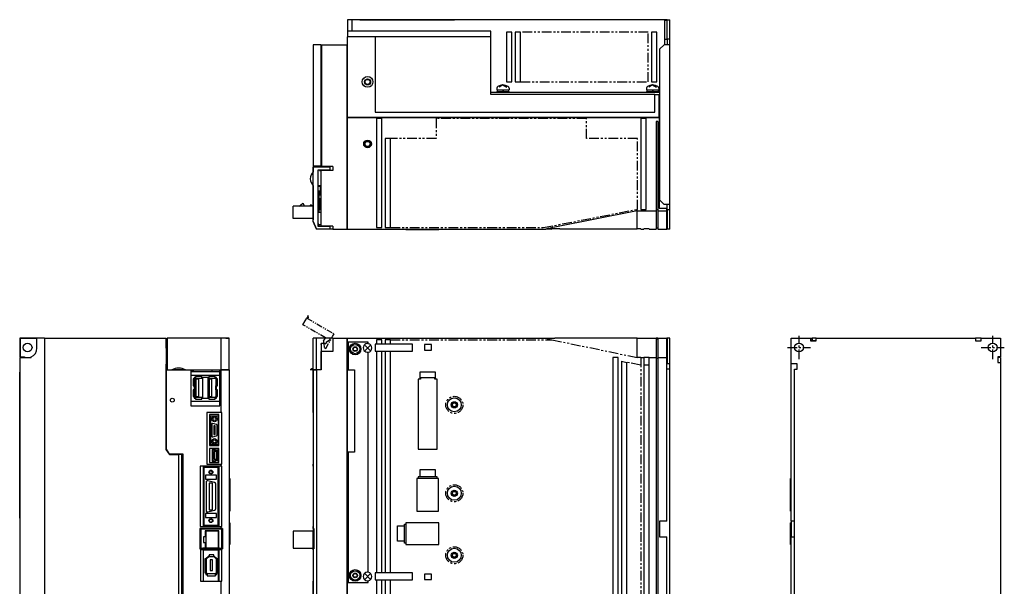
# Model space of a CAD drawing. Extents: x -955 to 8, y -436 to 332.
# Tile 3 of 3: x -628 to 8, y -154 to 211. Entities that reach past the tile are written whole.
import ezdxf

# ---------------------------------------------------------------- set-up
doc = ezdxf.new("R2010")
doc.units = 0
doc.linetypes.add('CENTER', pattern=[2, 1.25, -0.25, 0.25, -0.25])
doc.linetypes.add('PHANTOM', pattern=[2.5, 1.25, -0.25, 0.25, -0.25, 0.25, -0.25])
for name, color, linetype in [('CENTER', 6, 'CENTER'), ('OUTLINE', 7, 'CONTINUOUS'), ('PHANTOM', 3, 'PHANTOM'), ('THIN_LINE', 6, 'CONTINUOUS')]:
    doc.layers.add(name, color=color, linetype=linetype)

msp = doc.modelspace()

# ---------------------------------------------------------------- linework, layer by layer
at = {"layer": 'CENTER', "ltscale": 5}
for p, q in [((-125, -7.5), (-125, 7.5)), ((0, -7.5), (0, 7.5)), ((-132.5, 0), (-117.5, 0)), ((-7.5, 0), (7.5, 0))]:
    msp.add_line(p, q, dxfattribs=at)
at = {"layer": 'OUTLINE'}
for p, q in [((-416.47, 211.27), (-416.47, 203.87)), ((-413.57, 211.27), (-416.47, 211.27)), ((-413.57, 211.27), (-413.57, 203.87)), ((-413.37, 211.07), (-413.57, 211.07)), ((-413.37, 203.87), (-413.37, 211.27)), ((-210.07, 211.27), (-413.37, 211.27)), ((-408.37, 211.37), (-408.37, 211.27)), ((-408.37, 211.37), (-347.37, 211.37)), ((-347.37, 211.37), (-347.37, 211.27)), ((-211.67, 198.77), (-211.67, 211.07)), ((-211.67, 211.07), (-210.07, 211.07)), ((-210.07, 198.77), (-210.07, 211.27)), ((-210.07, 211.27), (-208.47, 211.27)), ((-208.47, 198.77), (-208.47, 211.27)), ((-416.47, 203.87), (-416.47, 200.27)), ((-323.97, 203.87), (-416.47, 203.87)), ((-323.97, 200.27), (-323.97, 203.87)), ((-416.47, 148.47), (-416.47, 200.27)), ((-398.47, 200.27), (-416.47, 200.27)), ((-323.97, 200.27), (-398.47, 200.27)), ((-398.47, 200.27), (-398.47, 151.67)), ((-323.97, 163.07), (-323.97, 200.27)), ((-313.77, 203.27), (-313.77, 171.27)), ((-310.27, 203.27), (-313.77, 203.27)), ((-310.27, 171.27), (-310.27, 203.27)), ((-308.27, 203.27), (-308.27, 171.27)), ((-304.77, 203.27), (-308.27, 203.27)), ((-304.77, 171.27), (-304.77, 203.27)), ((-220.27, 203.27), (-220.27, 171.27)), ((-216.77, 203.27), (-220.27, 203.27)), ((-216.77, 171.27), (-216.77, 203.27)), ((-211.67, 195.27), (-211.67, 198.77)), ((-211.67, 198.77), (-210.07, 198.77)), ((-210.07, 198.77), (-210.07, 195.27)), ((-208.47, 198.77), (-210.07, 198.77)), ((-208.47, 195.27), (-208.47, 198.77)), ((-433.49, 195.27), (-438.49, 195.27)), ((-438.49, 195.27), (-438.49, 116.87)), ((-433.49, 116.87), (-433.49, 195.27)), ((-433.07, 195.27), (-416.67, 195.27)), ((-433.07, 116.77), (-433.07, 195.27)), ((-416.67, 195.27), (-416.47, 195.27)), ((-416.67, 76.27), (-416.67, 195.27)), ((-211.97, 195.27), (-214.97, 192.27)), ((-214.97, 192.27), (-214.97, 95.27)), ((-208.47, 195.27), (-211.97, 195.27)), ((-208.47, 92.27), (-208.47, 195.27)), ((-433.07, 169.27), (-433.49, 169.27)), ((-320.07, 167.21), (-320.07, 166.17)), ((-320.07, 166.17), (-312.07, 166.17)), ((-319.87, 166.17), (-319.87, 165.17)), ((-316.07, 169.27), (-318.53, 167.79)), ((-316.36, 166.17), (-315.78, 165.17)), ((-316.07, 169.27), (-313.6, 167.79)), ((-313.77, 171.27), (-310.27, 171.27)), ((-312.27, 165.17), (-312.27, 166.17)), ((-312.07, 167.21), (-312.07, 166.17)), ((-308.27, 171.27), (-304.77, 171.27)), ((-223.47, 167.21), (-223.47, 166.17)), ((-223.47, 166.17), (-215.47, 166.17)), ((-223.27, 166.17), (-223.27, 165.17)), ((-219.47, 169.27), (-221.93, 167.79)), ((-220.27, 171.27), (-216.77, 171.27)), ((-219.76, 166.17), (-219.18, 165.17)), ((-219.47, 169.27), (-217, 167.79)), ((-215.67, 165.17), (-215.67, 166.17)), ((-215.47, 167.21), (-215.47, 166.17)), ((-323.97, 164.67), (-214.97, 164.67)), ((-217.97, 163.07), (-323.97, 163.07)), ((-320.07, 165.17), (-312.07, 165.17)), ((-320.07, 165.17), (-320.07, 164.67)), ((-312.07, 164.67), (-312.07, 165.17)), ((-223.47, 165.17), (-215.47, 165.17)), ((-223.47, 165.17), (-223.47, 164.67)), ((-217.97, 163.07), (-215.17, 163.07)), ((-217.97, 151.67), (-217.97, 163.07)), ((-215.47, 164.67), (-215.47, 165.17)), ((-215.17, 163.07), (-214.97, 163.07)), ((-215.17, 148.47), (-215.17, 163.07)), ((-416.47, 148.47), (-215.17, 148.47)), ((-416.47, 148.27), (-215.17, 148.27)), ((-416.47, 76.27), (-416.47, 148.27)), ((-398.47, 151.67), (-217.97, 151.67)), ((-397.67, 147.67), (-397.67, 77.27)), ((-394.17, 147.67), (-397.67, 147.67)), ((-394.17, 77.27), (-394.17, 147.67)), ((-227.17, 147.67), (-227.17, 89.05)), ((-223.67, 147.67), (-227.17, 147.67)), ((-223.67, 89.05), (-223.67, 147.67)), ((-214.97, 148.47), (-215.17, 148.47)), ((-215.17, 148.27), (-215.17, 148.47)), ((-215.17, 148.27), (-215.17, 89.77)), ((-217.17, 145.67), (-217.17, 88.05)), ((-216.17, 145.67), (-217.17, 145.67)), ((-216.17, 145.67), (-216.17, 88.05)), ((-392.17, 134.67), (-392.17, 77.27)), ((-388.67, 134.67), (-392.17, 134.67)), ((-388.67, 77.27), (-388.67, 134.67)), ((-438.49, 116.87), (-438.49, 114.67)), ((-433.49, 116.87), (-438.49, 116.87)), ((-438.49, 114.67), (-438.49, 113.24)), ((-438.47, 114.67), (-438.49, 114.67)), ((-438.47, 116.77), (-438.47, 113.26)), ((-436.27, 116.77), (-438.47, 116.77)), ((-427.68, 116.27), (-438.47, 116.27)), ((-438.47, 81.27), (-438.47, 116.27)), ((-436.49, 116.87), (-436.49, 116.77)), ((-436.27, 116.87), (-436.27, 116.77)), ((-433.47, 116.77), (-436.27, 116.77)), ((-433.07, 118.97), (-433.49, 118.97)), ((-433.47, 116.77), (-433.07, 116.77)), ((-433.47, 116.27), (-433.47, 116.77)), ((-425.87, 116.77), (-433.07, 116.77)), ((-427.68, 114.3), (-427.68, 116.27)), ((-425.87, 116.77), (-425.87, 114.16)), ((-435.47, 114.3), (-435.47, 78.24)), ((-427.68, 114.3), (-435.47, 114.3)), ((-434.47, 114.16), (-434.47, 114.3)), ((-434.47, 114.16), (-433.47, 114.16)), ((-425.87, 114.16), (-433.47, 114.16)), ((-433.47, 78.27), (-433.47, 114.16)), ((-431.93, 114.3), (-431.93, 114.16)), ((-430, 114.16), (-430, 114.3)), ((-438.47, 104.28), (-438.47, 100.87)), ((-435.47, 104.42), (-433.47, 104.42)), ((-433.92, 103.72), (-435.47, 103.72)), ((-433.92, 99.12), (-433.92, 103.72)), ((-438.47, 100.87), (-438.47, 82.27)), ((-438.47, 100.87), (-438.47, 100.87)), ((-433.92, 100.87), (-435.47, 100.87)), ((-433.92, 99.12), (-435.47, 99.12)), ((-435.47, 98.42), (-433.47, 98.42)), ((-434.97, 100.87), (-434.97, 99.12)), ((-434.97, 98.42), (-434.97, 87.27)), ((-434.27, 88.97), (-434.27, 95.97)), ((-434.27, 95.97), (-433.47, 95.97)), ((-438.67, 91.23), (-451.47, 91.23)), ((-451.47, 83.23), (-451.47, 91.23)), ((-447.68, 91.23), (-445.47, 92.83)), ((-444.67, 92.03), (-444.67, 91.23)), ((-440.47, 91.83), (-440.47, 91.23)), ((-439.67, 91.83), (-440.47, 91.83)), ((-439.07, 91.23), (-439.67, 91.83)), ((-438.67, 83.23), (-438.67, 91.23)), ((-438.47, 90.63), (-438.67, 90.83)), ((-438.47, 89.83), (-438.67, 89.83)), ((-227.17, 89.05), (-223.67, 89.05)), ((-215.17, 89.77), (-210.27, 89.77)), ((-214.97, 95.27), (-211.97, 92.27)), ((-208.47, 92.27), (-211.97, 92.27)), ((-210.27, 89.77), (-210.07, 89.77)), ((-210.27, 88.05), (-210.27, 89.77)), ((-210.27, 89.05), (-210.07, 89.05)), ((-210.07, 89.77), (-210.07, 92.27)), ((-210.07, 89.05), (-210.07, 89.77)), ((-210.07, 89.05), (-210.07, 88.77)), ((-208.47, 88.77), (-208.47, 92.27)), ((-438.67, 83.23), (-451.47, 83.23)), ((-438.47, 84.63), (-438.67, 84.63)), ((-435.47, 87.27), (-433.47, 87.27)), ((-434.27, 88.97), (-433.47, 88.97)), ((-229.47, 88.05), (-282.68, 77.69)), ((-229.47, 82.05), (-229.47, 88.05)), ((-229.47, 88.05), (-217.17, 88.05)), ((-216.17, 88.75), (-217.17, 88.75)), ((-217.17, 88.05), (-217.17, 82.05)), ((-216.17, 88.05), (-216.17, 82.05)), ((-216.17, 88.05), (-210.27, 88.05)), ((-210.27, 82.05), (-210.27, 88.05)), ((-210.07, 88.77), (-210.07, 76.27)), ((-208.47, 88.77), (-210.07, 88.77)), ((-208.47, 76.27), (-208.47, 88.77)), ((-438.47, 82.27), (-438.47, 82.27)), ((-436.47, 76.27), (-438.47, 81.27)), ((-438.47, 81.27), (-436.47, 76.27)), ((-427.68, 76.27), (-436.47, 76.27)), ((-436.47, 76.27), (-436.47, 76.27)), ((-435.47, 79.99), (-435.17, 79.27)), ((-435.47, 78.24), (-427.68, 78.24)), ((-435.17, 79.27), (-434.77, 78.27)), ((-435.17, 79.27), (-433.47, 79.27)), ((-434.77, 78.27), (-433.47, 78.27)), ((-433.47, 78.24), (-433.47, 78.27)), ((-425.87, 78.27), (-433.47, 78.27)), ((-431.93, 78.27), (-431.93, 78.24)), ((-430, 78.24), (-430, 78.27)), ((-427.68, 76.27), (-427.68, 78.24)), ((-425.87, 76.27), (-427.68, 76.27)), ((-425.87, 78.27), (-425.87, 76.27)), ((-425.87, 76.27), (-416.67, 76.27)), ((-416.67, 76.47), (-416.47, 76.47)), ((-416.47, 76.27), (-288.47, 76.27)), ((-397.67, 77.27), (-394.17, 77.27)), ((-392.17, 77.27), (-388.67, 77.27)), ((-378.67, 76.27), (-378.67, 75.77)), ((-371.67, 76.27), (-371.67, 75.77)), ((-357.67, 76.27), (-357.67, 75.77)), ((-357.57, 76.27), (-357.57, 75.77)), ((-284.87, 76.27), (-288.47, 76.27)), ((-284.87, 76.27), (-284.45, 76.57)), ((-279.31, 76.57), (-284.45, 76.57)), ((-279.31, 76.57), (-229.47, 76.57)), ((-229.47, 76.57), (-229.47, 82.05)), ((-227.17, 76.57), (-229.47, 76.57)), ((-227.17, 76.57), (-227.17, 76.27)), ((-227.17, 76.27), (-225.17, 76.27)), ((-221.67, 76.57), (-225.17, 76.57)), ((-225.17, 76.27), (-225.17, 76.57)), ((-221.67, 76.57), (-221.67, 76.27)), ((-221.67, 76.27), (-217.17, 76.27)), ((-217.17, 82.05), (-217.17, 76.27)), ((-216.17, 76.97), (-217.17, 76.97)), ((-216.17, 82.05), (-216.17, 76.27)), ((-216.17, 76.27), (-210.27, 76.27)), ((-210.27, 76.27), (-210.27, 82.05)), ((-210.27, 77.27), (-210.07, 77.27)), ((-208.47, 76.27), (-210.07, 76.27)), ((-371.67, 75.77), (-378.67, 75.77)), ((-357.67, 75.77), (-371.67, 75.77)), ((-357.57, 75.77), (-357.67, 75.77)), ((-616.89, 6), (-627.89, 6)), ((-627.89, 6), (-627.89, -6.1)), ((-627.69, 5.8), (-627.69, -6.1)), ((-616.89, 5.8), (-627.69, 5.8)), ((-611.89, 6), (-616.89, 6)), ((-616.89, -0.5), (-616.89, 6)), ((-611.89, 6), (-533.49, 6)), ((-611.89, 6), (-611.89, -244)), ((-533.49, 6), (-533.49, -65.61)), ((-533.39, 6), (-533.49, 6)), ((-533.39, -0.5), (-533.39, 6)), ((-497.89, 6), (-532.89, 6)), ((-532.89, 6), (-532.89, -14.45)), ((-492.89, 6), (-497.89, 6)), ((-497.89, -14.45), (-497.89, 6)), ((-494.89, 6), (-492.89, 6)), ((-492.89, -14.45), (-492.89, 6)), ((-436.47, 6), (-438.47, 6)), ((-438.47, -14.45), (-438.47, 6)), ((-425.87, 6), (-436.47, 6)), ((-436.47, -14.45), (-436.47, 6)), ((-430.97, 2.53), (-433.5, 2.53)), ((-433.5, 2.53), (-433.5, -14.45)), ((-433.5, 2), (-433.47, 2)), ((-433.47, 2), (-433.47, 2.53)), ((-427.68, 5), (-430, 3.52)), ((-430, 3.52), (-430, 3.5)), ((-427.68, 5), (-427.68, 6)), ((-425.87, 6), (-416.67, 6)), ((-425.87, 6), (-425.87, -2.6)), ((-416.67, -244), (-416.67, 6)), ((-416.67, 5.8), (-416.47, 5.8)), ((-416.47, 6), (-288.47, 6)), ((-416.47, -244), (-416.47, 6)), ((-415.97, 3.5), (-415.97, -14.5)), ((-402.97, 3.5), (-415.97, 3.5)), ((-401.84, -1.93), (-405.1, 1.33)), ((-401.84, 1.33), (-405.1, -1.93)), ((-402.97, 2.45), (-402.97, 3.5)), ((-398.47, 2.1), (-398.47, -2.4)), ((-397.67, 2.1), (-398.47, 2.1)), ((-397.67, 5), (-397.67, 2.1)), ((-394.17, 5), (-397.67, 5)), ((-394.17, 2.1), (-397.67, 2.1)), ((-394.17, 2.1), (-394.17, 5)), ((-392.17, 2.1), (-394.17, 2.1)), ((-392.17, 5), (-392.17, 2.1)), ((-388.67, 5), (-392.17, 5)), ((-374.47, 2.1), (-392.17, 2.1)), ((-388.67, 2.1), (-388.67, 5)), ((-374.47, -2.4), (-374.47, 2.1)), ((-366.77, 1.9), (-366.77, -1.7)), ((-362.17, 1.9), (-366.77, 1.9)), ((-362.17, -1.7), (-362.17, 1.9)), ((-288.47, 6), (-282.68, 6)), ((-229.47, 6), (-282.68, 6)), ((-229.47, 6), (-217.17, 6)), ((-229.47, -0.5), (-229.47, 6)), ((-216.17, 6), (-217.17, 6)), ((-217.17, 6), (-217.17, -0.5)), ((-216.17, 5.3), (-217.17, 5.3)), ((-216.17, 6), (-210.27, 6)), ((-216.17, 6), (-216.17, -0.5)), ((-210.07, 6), (-210.27, 6)), ((-210.27, -0.5), (-210.27, 6)), ((-210.27, 5), (-210.07, 5)), ((-208.47, 6), (-210.07, 6)), ((-210.07, 6), (-210.07, -10.5)), ((-208.47, -10.5), (-208.47, 6)), ((-130, 6), (-117.5, 6)), ((-130, -10.5), (-130, 6)), ((-117.5, 6), (-116.5, 6)), ((-117.5, 6), (-117.5, 4.25)), ((-117.5, 4.25), (-114, 4.25)), ((-117.22, 4.25), (-117.22, 5)), ((-117.22, 5), (-116.5, 5)), ((-114, 6), (-116.5, 6)), ((-116.5, 6), (-116.5, 5)), ((-116.5, 4.4), (-116.5, 5)), ((-116.5, 4.4), (-114, 4.4)), ((-114, 6), (-11, 6)), ((-114, 4.25), (-114, 6)), ((-7.5, 6), (-11, 6)), ((-11, 6), (-11, 4.25)), ((-11, 4.25), (-7.5, 4.25)), ((-7.5, 6), (5, 6)), ((-7.5, 4.25), (-7.5, 6)), ((5, 6), (5, -6.1)), ((-627.69, -6.1), (-627.89, -6.1)), ((-627.69, -6.1), (-624.89, -6.1)), ((-626.14, -6.5), (-626.14, -6.1)), ((-624.89, -6.1), (-624.89, -6.5)), ((-620.49, -6.5), (-620.49, -6)), ((-532.89, -0.5), (-533.39, -0.5)), ((-533.39, -0.5), (-533.39, -10.8)), ((-425.87, -2.6), (-433.47, -2.6)), ((-433.47, -14.5), (-433.47, -2.6)), ((-402.97, -144.95), (-402.97, -3.05)), ((-398.47, -2.4), (-397.67, -2.4)), ((-397.67, -2.4), (-394.17, -2.4)), ((-397.67, -2.4), (-397.67, -145.4)), ((-394.17, -2.4), (-392.17, -2.4)), ((-394.17, -145.4), (-394.17, -2.4)), ((-392.17, -2.4), (-374.47, -2.4)), ((-392.17, -2.4), (-392.17, -145.4)), ((-388.67, -145.4), (-388.67, -2.4)), ((-366.77, -1.7), (-362.17, -1.7)), ((-229.47, -6.5), (-229.47, -0.5)), ((-217.17, -0.5), (-217.17, -6.5)), ((-216.17, -0.5), (-216.17, -6.5)), ((-210.27, -6.5), (-210.27, -0.5)), ((3.25, -6.1), (3.25, -9.6)), ((5, -6.1), (3.25, -6.1)), ((-627.89, -6.5), (-620.49, -6.5)), ((-627.89, -6.5), (-627.89, -231.5)), ((-533.49, -10.8), (-533.39, -10.8)), ((-533.39, -14.5), (-533.39, -10.8)), ((-245.17, -6.5), (-245.17, -231.5)), ((-241.67, -6.5), (-245.17, -6.5)), ((-241.67, -231.5), (-241.67, -6.5)), ((-239.67, -8.84), (-239.67, -229.16)), ((-239.67, -8.84), (-236.17, -9.59)), ((-236.17, -228.41), (-236.17, -9.59)), ((-227.17, -6.5), (-225.17, -6.5)), ((-221.67, -6.5), (-225.17, -6.5)), ((-225.17, -6.5), (-225.17, -231.5)), ((-221.67, -11.5), (-225.17, -11.5)), ((-221.67, -6.5), (-217.17, -6.5)), ((-221.67, -231.5), (-221.67, -6.5)), ((-217.17, -6.5), (-217.17, -231.5)), ((-216.17, -7.2), (-217.17, -7.2)), ((-216.17, -6.5), (-210.27, -6.5)), ((-216.17, -6.5), (-216.17, -231.5)), ((-210.27, -112), (-210.27, -6.5)), ((-210.27, -7.5), (-210.07, -7.5)), ((-210.27, -10.5), (-210.07, -10.5)), ((-208.47, -10.5), (-210.07, -10.5)), ((-208.47, -14), (-208.47, -10.5)), ((-130, -112), (-130, -10.5)), ((-126.25, -10.5), (-130, -10.5)), ((-126.25, -14), (-126.25, -10.5)), ((5, -6.5), (3.25, -6.5)), ((3.25, -9.6), (5, -9.6)), ((5, -6.5), (5, -9.6)), ((5, -9.6), (5, -228.4)), ((-627.99, -110), (-627.99, -16)), ((-627.99, -16), (-627.89, -16)), ((-533.39, -14.5), (-517.49, -14.5)), ((-533.39, -65.7), (-533.39, -14.5)), ((-532.89, -14.45), (-529.88, -14.45)), ((-531.77, -14.45), (-531.77, -14.5)), ((-530.78, -14.5), (-530.78, -14.45)), ((-520.9, -14.45), (-529.88, -14.45)), ((-520.9, -14.45), (-497.89, -14.45)), ((-520.16, -14.45), (-520.16, -14.5)), ((-519.71, -14.5), (-519.71, -14.45)), ((-518.89, -14.45), (-518.89, -14.5)), ((-518.44, -14.5), (-518.44, -14.45)), ((-517.62, -14.45), (-517.62, -14.5)), ((-517.49, -14.5), (-517.49, -37.7)), ((-517.49, -15.06), (-517.17, -15.06)), ((-517.49, -15.5), (-503.89, -15.5)), ((-498.89, -18), (-517.49, -18)), ((-517.17, -15.06), (-517.17, -14.45)), ((-516.35, -14.45), (-516.35, -15.06)), ((-516.35, -15.06), (-515.9, -15.06)), ((-515.9, -15.06), (-515.9, -14.45)), ((-514.42, -18.75), (-514.42, -19.75)), ((-510.42, -18.75), (-514.42, -18.75)), ((-512.59, -14.45), (-512.59, -14.5)), ((-512.59, -14.5), (-505.59, -14.5)), ((-510.42, -19.75), (-510.42, -18.75)), ((-505.92, -18.75), (-505.92, -19.75)), ((-501.92, -18.75), (-505.92, -18.75)), ((-505.59, -14.5), (-505.59, -14.45)), ((-503.89, -14.45), (-503.89, -15.5)), ((-503.89, -15.5), (-498.89, -15.5)), ((-501.92, -19.75), (-501.92, -18.75)), ((-498.89, -14.5), (-497.89, -14.5)), ((-498.89, -37.7), (-498.89, -14.5)), ((-498.35, -14.5), (-498.35, -14.45)), ((-492.89, -14.45), (-497.89, -14.45)), ((-497.89, -14.5), (-492.89, -14.5)), ((-497.89, -41.85), (-497.89, -14.5)), ((-494.89, -14.45), (-494.89, -14.5)), ((-492.89, -14.5), (-492.89, -14.45)), ((-492.89, -14.5), (-492.89, -244)), ((-438.47, -14.45), (-440.46, -14.45)), ((-438.49, -14.45), (-438.49, -65.61)), ((-436.47, -14.45), (-438.47, -14.45)), ((-438.47, -14.5), (-436.47, -14.5)), ((-438.47, -41.85), (-438.47, -14.5)), ((-436.49, -14.45), (-436.49, -14.5)), ((-433.5, -14.45), (-436.47, -14.45)), ((-433.47, -14.5), (-436.47, -14.5)), ((-436.47, -14.5), (-436.47, -244)), ((-436.27, -14.5), (-436.27, -14.45)), ((-436.17, -14.5), (-436.17, -14.45)), ((-434.77, -14.45), (-434.77, -14.5)), ((-415.97, -14.5), (-411.97, -14.5)), ((-411.97, -14.5), (-411.97, -67.5)), ((-369.67, -15.9), (-369.67, -20.43)), ((-359.67, -15.9), (-369.67, -15.9)), ((-359.67, -20.43), (-359.67, -15.9)), ((-208.47, -14), (-210.27, -14)), ((-208.47, -224), (-208.47, -14)), ((-128, -14), (-126.25, -14)), ((-128, -224), (-128, -14)), ((5.1, -16), (5, -16)), ((5.1, -16), (5.1, -110)), ((-514.98, -20.3), (-515.98, -20.3)), ((-515.98, -20.3), (-515.98, -24.7)), ((-515.98, -24.7), (-514.98, -24.7)), ((-515.38, -19.35), (-515.38, -20.3)), ((-514.42, -19.35), (-515.38, -19.35)), ((-515.38, -24.7), (-515.38, -27.3)), ((-514.42, -19.75), (-514.98, -19.75)), ((-514.98, -19.75), (-514.98, -20.3)), ((-514.98, -24.7), (-514.98, -20.3)), ((-514.98, -24.7), (-514.98, -27.3)), ((-514.42, -19.75), (-510.42, -19.75)), ((-512.44, -20.45), (-514.28, -20.45)), ((-514.28, -20.45), (-514.28, -31.55)), ((-512.44, -31.55), (-512.44, -20.45)), ((-505.92, -19.35), (-510.42, -19.35)), ((-509.86, -19.75), (-510.42, -19.75)), ((-509.86, -32.25), (-509.86, -19.75)), ((-505.92, -19.75), (-506.48, -19.75)), ((-506.48, -19.75), (-506.48, -32.25)), ((-505.92, -19.75), (-501.92, -19.75)), ((-505.78, -20.45), (-505.78, -31.55)), ((-503.94, -20.45), (-505.78, -20.45)), ((-503.94, -31.55), (-503.94, -20.45)), ((-500.96, -19.35), (-501.92, -19.35)), ((-501.36, -19.75), (-501.92, -19.75)), ((-501.36, -20.3), (-501.36, -19.75)), ((-500.36, -20.3), (-501.36, -20.3)), ((-501.36, -20.3), (-501.36, -24.7)), ((-501.36, -27.3), (-501.36, -24.7)), ((-501.36, -24.7), (-500.36, -24.7)), ((-500.96, -20.3), (-500.96, -19.35)), ((-500.96, -27.3), (-500.96, -24.7)), ((-500.36, -24.7), (-500.36, -20.3)), ((-370.73, -20.43), (-370.73, -65.5)), ((-369.67, -20.43), (-370.73, -20.43)), ((-369.37, -20.43), (-369.67, -20.43)), ((-369.37, -19.5), (-369.37, -20.43)), ((-359.97, -19.5), (-369.37, -19.5)), ((-359.97, -20.43), (-359.97, -19.5)), ((-359.67, -20.43), (-359.97, -20.43)), ((-358.61, -20.43), (-359.67, -20.43)), ((-358.61, -65.5), (-358.61, -20.43)), ((-514.98, -27.3), (-515.98, -27.3)), ((-515.98, -27.3), (-515.98, -31.7)), ((-515.98, -31.7), (-514.98, -31.7)), ((-515.38, -31.7), (-515.38, -32.65)), ((-514.98, -31.7), (-514.98, -27.3)), ((-514.98, -31.7), (-514.98, -32.25)), ((-514.28, -31.55), (-512.44, -31.55)), ((-505.78, -31.55), (-503.94, -31.55)), ((-500.36, -27.3), (-501.36, -27.3)), ((-501.36, -27.3), (-501.36, -31.7)), ((-501.36, -32.25), (-501.36, -31.7)), ((-501.36, -31.7), (-500.36, -31.7)), ((-500.96, -32.65), (-500.96, -31.7)), ((-500.36, -31.7), (-500.36, -27.3)), ((-517.49, -34.6), (-498.89, -34.6)), ((-517.49, -37.7), (-498.89, -37.7)), ((-515.38, -32.65), (-514.42, -32.65)), ((-514.98, -32.25), (-514.42, -32.25)), ((-514.42, -32.25), (-514.42, -33.25)), ((-510.42, -32.25), (-514.42, -32.25)), ((-514.42, -33.25), (-510.42, -33.25)), ((-510.42, -32.25), (-509.86, -32.25)), ((-510.42, -33.25), (-510.42, -32.25)), ((-510.42, -32.65), (-505.92, -32.65)), ((-506.48, -32.25), (-505.92, -32.25)), ((-505.92, -32.25), (-505.92, -33.25)), ((-501.92, -32.25), (-505.92, -32.25)), ((-505.92, -33.25), (-501.92, -33.25)), ((-501.92, -32.25), (-501.36, -32.25)), ((-501.92, -33.25), (-501.92, -32.25)), ((-501.92, -32.65), (-500.96, -32.65)), ((-507.29, -41.85), (-507.29, -75.3)), ((-497.89, -41.85), (-507.29, -41.85)), ((-505.39, -43.3), (-505.39, -63.3)), ((-499.39, -43.3), (-505.39, -43.3)), ((-499.79, -44.3), (-504.79, -44.3)), ((-504.79, -44.3), (-504.79, -62.3)), ((-499.79, -43.3), (-499.79, -63.3)), ((-499.39, -63.3), (-499.39, -43.3)), ((-497.59, -41.85), (-497.89, -41.85)), ((-497.59, -75.3), (-497.59, -41.85)), ((-438.47, -41.85), (-438.47, -75.3)), ((-438.35, -41.85), (-438.47, -41.85)), ((-438.35, -75.3), (-438.35, -41.85)), ((-504.04, -49.4), (-504.04, -57.2)), ((-500.91, -49.59), (-503.41, -48.92)), ((-502.79, -50.55), (-502.79, -56.05)), ((-501.79, -50.55), (-502.79, -50.55)), ((-501.79, -56.05), (-501.79, -50.55)), ((-500.54, -56.53), (-500.54, -50.07)), ((-503.41, -57.68), (-500.91, -57.01)), ((-502.79, -56.05), (-501.79, -56.05)), ((-505.39, -63.3), (-499.39, -63.3)), ((-504.79, -62.3), (-499.79, -62.3)), ((-533.49, -65.61), (-531.29, -69)), ((-531.24, -68.7), (-533.39, -65.7)), ((-531.29, -69), (-525.59, -69)), ((-522.39, -68.7), (-531.24, -68.7)), ((-529, -69), (-529, -68.7)), ((-527.29, -68.7), (-527.29, -69)), ((-525.17, -69), (-525.59, -69)), ((-525.59, -69), (-525.59, -239.8)), ((-523.29, -69), (-525.17, -69)), ((-524.49, -69), (-524.49, -68.7)), ((-523.29, -239.8), (-523.29, -69)), ((-522.9, -240.1), (-522.9, -68.7)), ((-522.39, -240.1), (-522.39, -68.7)), ((-499.39, -65.1), (-505.39, -65.1)), ((-505.39, -65.1), (-505.39, -74.1)), ((-503.67, -65.75), (-503.67, -73.45)), ((-501.81, -65.75), (-503.67, -65.75)), ((-503.27, -66.15), (-503.27, -73.05)), ((-501.98, -66.15), (-503.27, -66.15)), ((-502.48, -67.1), (-502.48, -72.1)), ((-500.98, -67.1), (-502.48, -67.1)), ((-501.49, -66.7), (-501.98, -66.15)), ((-501.31, -66.3), (-501.81, -65.75)), ((-500.19, -66.7), (-501.49, -66.7)), ((-499.79, -66.3), (-501.31, -66.3)), ((-500.98, -72.1), (-500.98, -67.1)), ((-500.19, -72.5), (-500.19, -66.7)), ((-499.79, -65.1), (-499.79, -66.3)), ((-499.79, -72.9), (-499.79, -66.3)), ((-499.39, -74.1), (-499.39, -65.1)), ((-438.49, -65.61), (-438.49, -69)), ((-438.47, -65.61), (-438.49, -65.61)), ((-438.47, -69), (-438.49, -69)), ((-438.49, -69), (-438.49, -118.43)), ((-415.97, -67.5), (-415.97, -151.5)), ((-411.97, -67.5), (-415.97, -67.5)), ((-370.73, -65.5), (-358.61, -65.5)), ((-507.29, -75.3), (-497.89, -75.3)), ((-505.39, -74.1), (-499.39, -74.1)), ((-503.67, -73.45), (-501.81, -73.45)), ((-503.27, -73.05), (-501.98, -73.05)), ((-502.48, -72.1), (-500.98, -72.1)), ((-501.98, -73.05), (-501.49, -72.5)), ((-501.81, -73.45), (-501.31, -72.9)), ((-501.49, -72.5), (-500.19, -72.5)), ((-501.31, -72.9), (-499.79, -72.9)), ((-499.79, -72.9), (-499.79, -74.1)), ((-497.89, -75.3), (-497.59, -75.3)), ((-497.89, -76.6), (-497.89, -75.3)), ((-438.47, -75.3), (-438.35, -75.3)), ((-438.47, -76.6), (-438.47, -75.3)), ((-511.59, -76.6), (-511.59, -115.4)), ((-497.89, -76.6), (-511.59, -76.6)), ((-509.64, -76.6), (-509.64, -115.4)), ((-499.79, -77.4), (-509.19, -77.4)), ((-509.19, -77.4), (-509.19, -114.6)), ((-508.14, -82.4), (-508.14, -84.9)), ((-501.04, -82.4), (-508.14, -82.4)), ((-501.04, -84.9), (-501.04, -82.4)), ((-499.79, -76.6), (-499.79, -77.4)), ((-499.79, -114.6), (-499.79, -77.4)), ((-499.34, -115.4), (-499.34, -76.6)), ((-497.59, -76.6), (-497.89, -76.6)), ((-497.59, -115.4), (-497.59, -76.6)), ((-438.47, -76.6), (-438.47, -115.4)), ((-438.35, -76.6), (-438.47, -76.6)), ((-438.35, -115.4), (-438.35, -76.6)), ((-369.67, -78.9), (-369.67, -83.43)), ((-359.67, -78.9), (-369.67, -78.9)), ((-359.67, -83.43), (-359.67, -78.9)), ((-508.14, -84.9), (-501.04, -84.9)), ((-507.74, -86.9), (-507.74, -105.1)), ((-502.18, -87.08), (-506.48, -85.93)), ((-505.74, -87.4), (-505.74, -104.6)), ((-503.44, -87.4), (-505.74, -87.4)), ((-503.44, -104.6), (-503.44, -87.4)), ((-501.44, -103.95), (-501.44, -88.05)), ((-492.89, -84.4), (-492.39, -84.4)), ((-492.39, -84.4), (-492.39, -105.5)), ((-371.67, -84.4), (-371.67, -105.5)), ((-357.67, -84.4), (-371.67, -84.4)), ((-370.77, -83.43), (-370.77, -84.4)), ((-369.67, -83.43), (-370.77, -83.43)), ((-359.67, -83.43), (-369.67, -83.43)), ((-358.57, -83.43), (-359.67, -83.43)), ((-358.57, -84.4), (-358.57, -83.43)), ((-357.67, -105.5), (-357.67, -84.4)), ((-130, -84.4), (-130.5, -84.4)), ((-130.5, -105.5), (-130.5, -84.4)), ((-501.04, -107.1), (-508.14, -107.1)), ((-508.14, -107.1), (-508.14, -109.6)), ((-506.48, -106.07), (-502.18, -104.92)), ((-505.74, -104.6), (-503.44, -104.6)), ((-501.04, -109.6), (-501.04, -107.1)), ((-492.89, -105.5), (-492.39, -105.5)), ((-371.67, -105.5), (-357.67, -105.5)), ((-130, -105.5), (-130.5, -105.5)), ((-627.99, -110), (-627.89, -110)), ((-508.14, -109.6), (-501.04, -109.6)), ((-492.89, -113), (-492.39, -113)), ((-492.39, -113), (-492.39, -127)), ((-379.64, -115), (-379.64, -113.9)), ((-379.64, -113.9), (-378.67, -113.9)), ((-357.57, -113), (-378.67, -113)), ((-378.67, -113), (-378.67, -127)), ((-357.57, -127), (-357.57, -113)), ((-210.27, -112), (-214.97, -112)), ((-214.97, -112), (-214.97, -122)), ((-130, -113), (-130.5, -113)), ((-130.5, -127), (-130.5, -113)), ((-130, -112), (-130, -122)), ((-128, -112), (-130, -112)), ((5.1, -110), (5, -110)), ((-497.89, -116.65), (-511.67, -116.65)), ((-511.67, -116.65), (-511.67, -129.75)), ((-511.59, -115.4), (-497.89, -115.4)), ((-497.57, -117.15), (-511.17, -117.15)), ((-511.17, -117.15), (-511.17, -129.42)), ((-509.19, -114.6), (-499.79, -114.6)), ((-499.38, -118.17), (-508.38, -118.17)), ((-508.38, -118.17), (-508.38, -122.18)), ((-507.85, -118.43), (-507.85, -129.43)), ((-499.85, -118.43), (-507.85, -118.43)), ((-499.85, -118.43), (-499.85, -129.43)), ((-499.79, -114.6), (-499.79, -115.4)), ((-499.79, -118.17), (-499.79, -129.42)), ((-499.38, -129.42), (-499.38, -118.17)), ((-497.89, -115.4), (-497.59, -115.4)), ((-497.89, -116.65), (-497.89, -115.4)), ((-497.14, -116.65), (-497.89, -116.65)), ((-497.57, -129.42), (-497.57, -117.15)), ((-497.14, -116.65), (-497.14, -129.75)), ((-438.67, -118.43), (-451.47, -118.43)), ((-451.47, -118.43), (-451.47, -129.43)), ((-438.67, -129.43), (-438.67, -118.43)), ((-438.17, -120.28), (-438.67, -120.28)), ((-438.47, -115.4), (-438.35, -115.4)), ((-438.47, -116.65), (-438.47, -115.4)), ((-438.47, -116.65), (-438.47, -120.28)), ((-438.17, -116.65), (-438.47, -116.65)), ((-438.17, -116.65), (-438.17, -129.75)), ((-384.17, -125), (-384.17, -115)), ((-384.17, -115), (-379.64, -115)), ((-379.64, -125), (-379.64, -115)), ((-507.85, -122.18), (-509.45, -122.18)), ((-509.45, -122.18), (-509.45, -125.68)), ((-509.45, -125.68), (-507.85, -125.68)), ((-508.38, -125.68), (-508.38, -129.42)), ((-492.89, -127), (-492.39, -127)), ((-438.17, -126.58), (-438.67, -126.58)), ((-379.64, -125), (-384.17, -125)), ((-379.64, -126.1), (-379.64, -125)), ((-378.67, -126.1), (-379.64, -126.1)), ((-378.67, -127), (-357.57, -127)), ((-214.97, -122), (-210.27, -122)), ((-210.27, -231.5), (-210.27, -122)), ((-130, -127), (-130.5, -127)), ((-130, -122), (-128, -122)), ((-130, -227.5), (-130, -122)), ((-511.67, -129.75), (-509.69, -129.75)), ((-511.39, -130.4), (-511.39, -150.75)), ((-509.69, -130.4), (-511.39, -130.4)), ((-511.17, -129.42), (-509.69, -129.42)), ((-507.85, -129.42), (-509.69, -129.42)), ((-509.69, -129.42), (-509.69, -129.75)), ((-509.69, -129.75), (-509.69, -130.4)), ((-509.69, -129.75), (-498.93, -129.75)), ((-509.69, -130.4), (-498.93, -130.4)), ((-509.47, -130.4), (-509.47, -150.75)), ((-499.85, -129.43), (-507.85, -129.43)), ((-498.93, -129.42), (-499.85, -129.42)), ((-499.79, -130.4), (-499.79, -150.75)), ((-499.33, -150.75), (-499.33, -130.4)), ((-498.93, -129.75), (-498.93, -129.42)), ((-498.93, -129.42), (-497.57, -129.42)), ((-498.93, -130.4), (-498.93, -129.75)), ((-498.93, -129.75), (-497.89, -129.75)), ((-497.89, -130.4), (-498.93, -130.4)), ((-497.89, -130.4), (-497.89, -129.75)), ((-497.89, -129.75), (-497.14, -129.75)), ((-497.42, -130.4), (-497.89, -130.4)), ((-497.42, -150.75), (-497.42, -130.4)), ((-451.47, -129.43), (-438.67, -129.43)), ((-438.17, -127.58), (-438.67, -127.58)), ((-438.49, -129.43), (-438.49, -239.8)), ((-438.47, -127.58), (-438.47, -129.75)), ((-438.47, -130.4), (-438.47, -129.75)), ((-438.47, -129.75), (-438.17, -129.75)), ((-438.47, -130.4), (-438.47, -150.75)), ((-438.28, -130.4), (-438.47, -130.4)), ((-438.28, -150.75), (-438.28, -130.4)), ((-508.49, -136.35), (-508.49, -145.35)), ((-507.39, -136.35), (-508.49, -136.35)), ((-505.96, -134.35), (-507.79, -136.18)), ((-507.79, -136.18), (-507.79, -136.35)), ((-505.79, -134.75), (-507.39, -136.35)), ((-507.39, -145.35), (-507.39, -136.35)), ((-505.79, -134.35), (-505.96, -134.35)), ((-505.79, -133.65), (-505.79, -134.75)), ((-502.78, -133.65), (-505.79, -133.65)), ((-505.79, -134.75), (-502.78, -134.75)), ((-505.04, -136.95), (-505.04, -143.85)), ((-503.54, -136.95), (-505.04, -136.95)), ((-503.54, -143.85), (-503.54, -136.95)), ((-502.78, -134.75), (-502.78, -133.65)), ((-502.62, -134.35), (-502.78, -134.35)), ((-501.19, -136.35), (-502.78, -134.75)), ((-500.79, -136.18), (-502.62, -134.35)), ((-500.09, -136.35), (-501.19, -136.35)), ((-501.19, -136.35), (-501.19, -145.35)), ((-500.79, -136.35), (-500.79, -136.18)), ((-500.09, -145.35), (-500.09, -136.35)), ((-508.49, -145.35), (-507.39, -145.35)), ((-507.79, -145.35), (-507.79, -146.45)), ((-507.39, -145.35), (-507.39, -146.05)), ((-507.39, -146.05), (-506.89, -146.05)), ((-506.89, -146.05), (-506.89, -147.15)), ((-501.69, -146.05), (-506.89, -146.05)), ((-505.04, -143.85), (-503.54, -143.85)), ((-501.69, -146.05), (-501.19, -146.05)), ((-501.69, -147.15), (-501.69, -146.05)), ((-501.19, -146.05), (-501.19, -145.35)), ((-501.19, -145.35), (-500.09, -145.35)), ((-500.79, -146.45), (-500.79, -145.35)), ((-401.84, -149.33), (-405.1, -146.07)), ((-401.84, -146.07), (-405.1, -149.33)), ((-398.47, -145.4), (-398.47, -149.9)), ((-397.67, -145.4), (-398.47, -145.4)), ((-394.17, -145.4), (-397.67, -145.4)), ((-392.17, -145.4), (-394.17, -145.4)), ((-374.47, -145.4), (-392.17, -145.4)), ((-374.47, -149.9), (-374.47, -145.4)), ((-366.77, -146.1), (-366.77, -149.7)), ((-362.17, -146.1), (-366.77, -146.1)), ((-362.17, -149.7), (-362.17, -146.1)), ((-511.39, -150.75), (-497.89, -150.75)), ((-507.79, -146.45), (-506.89, -146.45)), ((-506.89, -147.15), (-501.69, -147.15)), ((-501.69, -146.45), (-500.79, -146.45)), ((-497.89, -150.75), (-497.42, -150.75)), ((-497.89, -244), (-497.89, -150.75)), ((-438.47, -150.75), (-438.28, -150.75)), ((-438.47, -244), (-438.47, -150.75)), ((-415.97, -151.5), (-402.97, -151.5)), ((-402.97, -151.5), (-402.97, -150.45)), ((-398.47, -149.9), (-397.67, -149.9)), ((-397.67, -149.9), (-394.17, -149.9)), ((-397.67, -149.9), (-397.67, -243)), ((-394.17, -149.9), (-392.17, -149.9)), ((-394.17, -243), (-394.17, -149.9)), ((-392.17, -149.9), (-374.47, -149.9)), ((-392.17, -149.9), (-392.17, -243)), ((-388.67, -243), (-388.67, -149.9)), ((-366.77, -149.7), (-362.17, -149.7))]:
    msp.add_line(p, q, dxfattribs=at)
for centre, radius in [((-403.47, 171.27), 3.5), ((-403.47, 171.27), 1.6), ((-403.47, 131.27), 2.5), ((-403.47, 131.27), 1.6), ((-622.89, 0), 2.85), ((-411.47, -1), 3.75), ((-411.47, -1), 3), ((-411.47, -1), 1.2), ((-125, 0), 2.85), ((0, 0), 2.85), ((-529.49, -34), 1.25), ((-347.47, -37), 4.5), ((-347.47, -37), 2), ((-347.47, -37), 1.2), ((-502.29, -46.1), 1.75), ((-502.29, -46.1), 1), ((-502.29, -60.5), 1.75), ((-502.29, -60.5), 1), ((-504.59, -80.37), 1), ((-347.47, -94), 4.5), ((-347.47, -94), 2), ((-347.47, -94), 1.2), ((-504.59, -111.63), 1), ((-347.47, -134), 4.5), ((-347.47, -134), 2), ((-347.47, -134), 1.2), ((-411.47, -147), 3.75), ((-411.47, -147), 3), ((-411.47, -147), 1.2)]:
    msp.add_circle(centre, radius, dxfattribs=at)
for centre, radius, start, end in [((-318.77, 167.21), 1.3, 121.28067, 180), ((-316.07, 162.77), 6.5, 58.71933, 121.28067), ((-313.37, 167.21), 1.3, 0, 58.71933), ((-222.17, 167.21), 1.3, 121.28067, 180), ((-219.47, 162.77), 6.5, 58.71933, 121.28067), ((-216.77, 167.21), 1.3, 0, 58.71933), ((-434.42, 108.77), 6.05, 132.03379, 227.96621), ((-445.47, 92.03), 0.8, 0, 90), ((-270.5, 15.51), 63.36, 101.08619, 106.47832), ((-430.97, 3.5), 1.05, 246.80109, 0), ((-430.97, 3.5), 0.965, 270, 0), ((-430.97, 3.5), 1.05, 0, 3.88502), ((-403.47, -0.3), 2.8, 79.71344, 280.28656), ((-403.47, -0.3), 2.8, 280.28656, 79.71344), ((-272.31, 57.21), 53.7, 252.48106, 256.46833), ((-622.89, -0.5), 6, 293.57818, 0), ((-525.39, -22.59), 9.3, 61.12434, 118.87566), ((-525.39, -22.59), 9.3, 61.12434, 118.87566), ((-525.39, -22.59), 9.3, 61.12434, 118.87566), ((-525.39, -22.59), 9.3, 61.12434, 118.87566), ((-434.42, -22.59), 10.15, 113.52496, 126.59306), ((-503.54, -49.4), 0.5, 75, 180), ((-501.04, -50.07), 0.5, 0, 75), ((-501.04, -56.53), 0.5, 285, 0), ((-503.54, -57.2), 0.5, 180, 285), ((-506.74, -86.9), 1, 75, 180), ((-502.44, -88.05), 1, 0, 75), ((-506.74, -105.1), 1, 180, 285), ((-502.44, -103.95), 1, 285, 0), ((-403.47, -147.7), 2.8, 79.71344, 280.28656), ((-403.47, -147.7), 2.8, 280.28656, 79.71344)]:
    msp.add_arc(centre, radius, start, end, dxfattribs=at)
at = {"layer": 'PHANTOM', "ltscale": 5}
for p, q in [((-222.27, 203.27), (-304.77, 203.27)), ((-222.27, 171.27), (-222.27, 203.27)), ((-304.77, 171.27), (-222.27, 171.27)), ((-359.17, 147.67), (-359.17, 134.67)), ((-262.17, 147.67), (-359.17, 147.67)), ((-262.17, 134.67), (-262.17, 147.67)), ((-359.17, 134.67), (-388.67, 134.67)), ((-229.17, 134.67), (-262.17, 134.67)), ((-229.17, 89.05), (-229.17, 134.67)), ((-290.07, 77.27), (-229.57, 89.05)), ((-229.57, 89.05), (-229.17, 89.05)), ((-388.67, 77.27), (-290.07, 77.27)), ((-388.67, 5), (-284.87, 5)), ((-284.87, 5), (-284.45, 5)), ((-284.45, 5), (-229.47, -6.5)), ((-227.17, -11.5), (-236.17, -9.59)), ((-227.17, -6.5), (-229.47, -6.5)), ((-227.17, -6.5), (-227.17, -231.5))]:
    msp.add_line(p, q, dxfattribs=at)
at = {"layer": 'PHANTOM', "ltscale": 3}
for p, q in [((-441.76, 20.7), (-442.76, 18.97)), ((-445.25, 14.67), (-443.76, 17.23)), ((-430.54, 6.18), (-445.25, 14.67)), ((-443.76, 17.23), (-442.76, 18.97)), ((-442.76, 18.97), (-425.06, 8.74)), ((-430.45, -0.6), (-426.06, 7.01)), ((-426.06, 7.01), (-425.06, 8.74)), ((-431.8, 3.98), (-430.54, 6.18)), ((-431.32, -0.1), (-431.44, 2.65)), ((-431.32, -0.1), (-430.45, -0.6))]:
    msp.add_line(p, q, dxfattribs=at)
at = {"layer": 'PHANTOM', "ltscale": 5}
for centre in [(-347.47, -37), (-347.47, -94), (-347.47, -134)]:
    msp.add_circle(centre, 5.5, dxfattribs=at)
at = {"layer": 'PHANTOM', "ltscale": 3}
for centre, radius, start, end in [((-451.84, 19.53), 10.15, 353.52496, 6.59306), ((-430.97, 3.5), 0.965, 150, 240)]:
    msp.add_arc(centre, radius, start, end, dxfattribs=at)
at = {"layer": 'THIN_LINE'}
for centre, radius in [((-403.47, 171.27), 2), ((-403.47, 131.27), 2), ((-411.47, -1), 1.5), ((-347.47, -37), 1.5), ((-504.59, -80.37), 1.25), ((-347.47, -94), 1.5), ((-504.59, -111.63), 1.25), ((-347.47, -134), 1.5), ((-411.47, -147), 1.5)]:
    msp.add_circle(centre, radius, dxfattribs=at)

doc.saveas('drawing.dxf')
